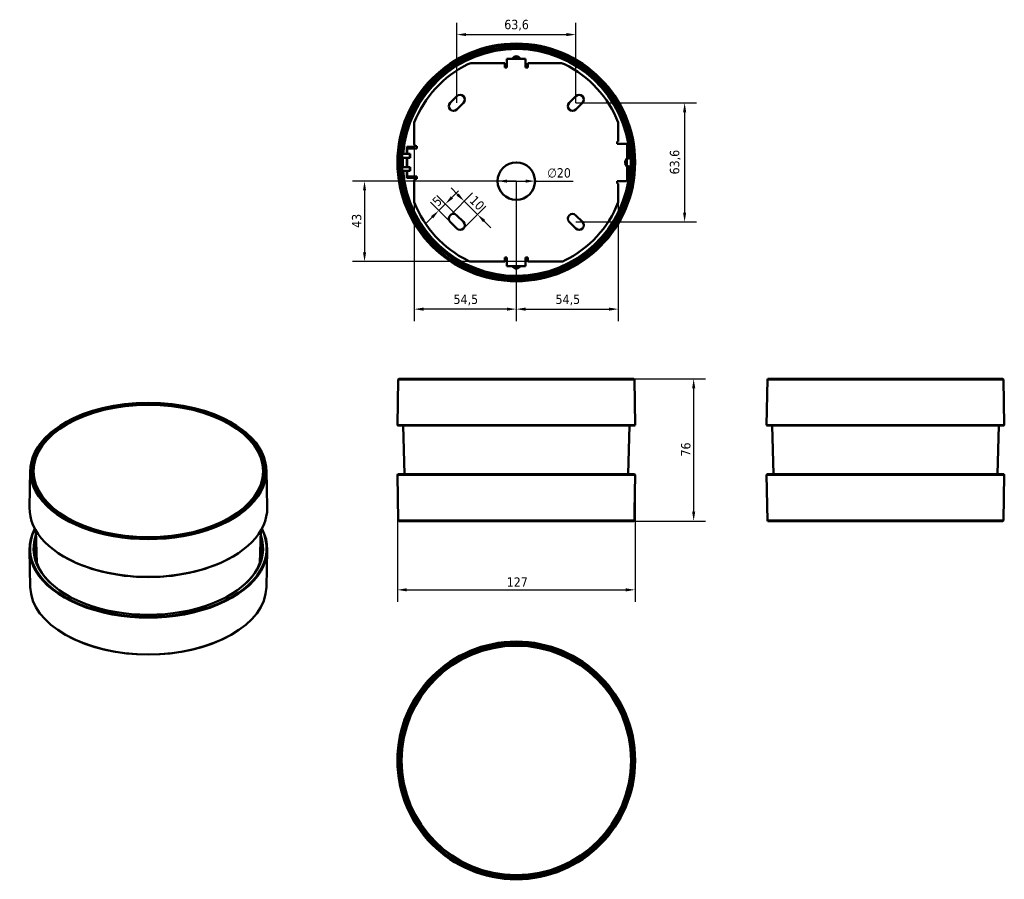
# Model space of a CAD drawing. Header units: millimetres. Extents: x 34 to 560, y 99 to 558.
import ezdxf

# ---------------------------------------------------------------- set-up
doc = ezdxf.new("R2010")
doc.units = ezdxf.units.MM
doc.header["$LTSCALE"] = 2
doc.layers.add('Quota (ISO)', color=7, linetype='Continuous', lineweight=25)
doc.layers.add('Visibile (ISO)', color=7, linetype='Continuous', lineweight=50)
doc.styles.add('Testo nota (ISO)', font='tahoma.ttf')
doc.dimstyles.new('PENTA', dxfattribs={"dimscale": 2, "dimtxt": 2.5, "dimasz": 2.5, "dimexe": 3.175, "dimexo": 0, "dimgap": 0.762, "dimtad": 1, "dimrnd": 1e-08, "dimtxsty": 'Testo nota (ISO)', "dimcen": 0.09, "dimdle": 10, "dimclrd": 256, "dimclre": 256, "dimclrt": 256, "dimazin": 2, "dimtfac": 0.8, "dimtmove": 0, "dimatfit": 3, "dimfxl": 1, "dimtolj": 1, "dimlwd": -1, "dimlwe": -1, "dimarcsym": 0})

# ---------------------------------------------------------------- blocks, each defined once
blk = doc.blocks.new('*D6')
at = {"layer": 'Defpoints', "color": 0, "transparency": 16777216}
for p in [(236.09, 314.99), (363.08, 314.99), (363.08, 253.57)]:
    blk.add_point(p, dxfattribs=at)
at = {"layer": 'Quota (ISO)', "transparency": 16777216}
for p, q in [((236.09, 314.99), (236.09, 247.22)), ((363.08, 314.99), (363.08, 247.22)), ((241.09, 253.57), (358.08, 253.57))]:
    blk.add_line(p, q, dxfattribs=at)
for points in [[(241.09, 254.4), (241.09, 252.73), (236.09, 253.57)], [(358.08, 254.4), (358.08, 252.73), (363.08, 253.57)]]:
    blk.add_solid(points, dxfattribs=at)
at = {"layer": 'Quota (ISO)', "transparency": 16777216, "insert": (294.45, 260.2), "char_height": 5, "attachment_point": 1, "style": 'Testo nota (ISO)'}
blk.add_mtext('\\A1;127', dxfattribs=at)
blk = doc.blocks.new('*D7')
at = {"layer": 'Defpoints', "color": 0, "transparency": 16777216}
for p in [(362.34, 366.29), (362.34, 290.29), (394.34, 290.29)]:
    blk.add_point(p, dxfattribs=at)
at = {"layer": 'Quota (ISO)', "transparency": 16777216}
for p, q in [((362.34, 366.29), (400.69, 366.29)), ((394.34, 361.29), (394.34, 295.29)), ((362.34, 290.29), (400.69, 290.29))]:
    blk.add_line(p, q, dxfattribs=at)
for points in [[(393.51, 361.29), (395.18, 361.29), (394.34, 366.29)], [(393.51, 295.29), (395.18, 295.29), (394.34, 290.29)]]:
    blk.add_solid(points, dxfattribs=at)
at = {"layer": 'Quota (ISO)', "transparency": 16777216, "insert": (387.62, 324.81), "char_height": 5, "attachment_point": 1, "rotation": 90, "style": 'Testo nota (ISO)'}
blk.add_mtext('\\A1;76', dxfattribs=at)
blk = doc.blocks.new('*D8')
at = {"layer": 'Defpoints', "color": 0, "transparency": 16777216}
for p in [(331.4, 550.22), (267.76, 513.75), (331.4, 513.75)]:
    blk.add_point(p, dxfattribs=at)
at = {"layer": 'Quota (ISO)', "transparency": 16777216}
for p, q in [((267.76, 513.75), (267.76, 556.57)), ((331.4, 513.75), (331.4, 556.57)), ((272.76, 550.22), (326.4, 550.22))]:
    blk.add_line(p, q, dxfattribs=at)
for points in [[(272.76, 551.05), (272.76, 549.39), (267.76, 550.22)], [(326.4, 551.05), (326.4, 549.39), (331.4, 550.22)]]:
    blk.add_solid(points, dxfattribs=at)
at = {"layer": 'Quota (ISO)', "transparency": 16777216, "insert": (293.16, 558.09), "char_height": 5, "attachment_point": 1, "style": 'Testo nota (ISO)'}
blk.add_mtext('\\A1;63,6', dxfattribs=at)
blk = doc.blocks.new('*D9')
at = {"layer": 'Defpoints', "color": 0, "transparency": 16777216}
for p in [(331.4, 513.75), (331.4, 450.11), (389.51, 450.11)]:
    blk.add_point(p, dxfattribs=at)
at = {"layer": 'Quota (ISO)', "transparency": 16777216}
for p, q in [((331.4, 513.75), (395.86, 513.75)), ((389.51, 508.75), (389.51, 455.11)), ((331.4, 450.11), (395.86, 450.11))]:
    blk.add_line(p, q, dxfattribs=at)
for points in [[(388.67, 508.75), (390.34, 508.75), (389.51, 513.75)], [(388.67, 455.11), (390.34, 455.11), (389.51, 450.11)]]:
    blk.add_solid(points, dxfattribs=at)
at = {"layer": 'Quota (ISO)', "transparency": 16777216, "insert": (381.64, 475.51), "char_height": 5, "attachment_point": 1, "rotation": 90, "style": 'Testo nota (ISO)'}
blk.add_mtext('\\A1;63,6', dxfattribs=at)
blk = doc.blocks.new('*D10')
at = {"layer": 'Defpoints', "color": 0, "transparency": 16777216}
for p in [(261.69, 459.72), (267.76, 453.65), (264.23, 450.11)]:
    blk.add_point(p, dxfattribs=at)
at = {"layer": 'Quota (ISO)', "transparency": 16777216}
for p, q in [((267.76, 453.65), (257.2, 464.21)), ((265.23, 463.25), (268.76, 466.79)), ((264.23, 450.11), (253.66, 460.67)), ((258.15, 456.18), (261.69, 459.72)), ((254.62, 452.65), (251.08, 449.11))]:
    blk.add_line(p, q, dxfattribs=at)
for points in [[(264.64, 463.84), (265.81, 462.66), (261.69, 459.72)], [(254.03, 453.24), (255.21, 452.06), (258.15, 456.18)]]:
    blk.add_solid(points, dxfattribs=at)
at = {"layer": 'Quota (ISO)', "transparency": 16777216, "insert": (254.18, 461.58), "char_height": 5, "attachment_point": 1, "rotation": 45, "style": 'Testo nota (ISO)'}
blk.add_mtext('\\A1;5', dxfattribs=at)
blk = doc.blocks.new('*D11')
at = {"layer": 'Defpoints', "color": 0, "transparency": 16777216}
for p in [(264.23, 453.65), (278.85, 454.13), (271.3, 446.58)]:
    blk.add_point(p, dxfattribs=at)
at = {"layer": 'Quota (ISO)', "transparency": 16777216}
for p, q in [((268.24, 464.74), (264.71, 468.27)), ((264.23, 453.65), (276.27, 465.69)), ((271.3, 446.58), (283.34, 458.62)), ((271.78, 461.2), (278.85, 454.13)), ((282.39, 450.59), (285.92, 447.06))]:
    blk.add_line(p, q, dxfattribs=at)
for points in [[(268.83, 465.33), (267.66, 464.15), (271.78, 461.2)], [(282.98, 451.18), (281.8, 450.01), (278.85, 454.13)]]:
    blk.add_solid(points, dxfattribs=at)
at = {"layer": 'Quota (ISO)', "transparency": 16777216, "insert": (277.79, 464.71), "char_height": 5, "attachment_point": 1, "rotation": 315, "style": 'Testo nota (ISO)'}
blk.add_mtext('\\A1;10', dxfattribs=at)
blk = doc.blocks.new('*D12')
at = {"layer": 'Defpoints', "color": 0, "transparency": 16777216}
for p in [(289.58, 471.93), (309.58, 471.93)]:
    blk.add_point(p, dxfattribs=at)
at = {"layer": 'Quota (ISO)', "transparency": 16777216}
for p, q in [((294.58, 471.93), (304.58, 471.93)), ((309.58, 471.93), (330.01, 471.93))]:
    blk.add_line(p, q, dxfattribs=at)
for points in [[(294.58, 472.76), (294.58, 471.1), (289.58, 471.93)], [(304.58, 472.76), (304.58, 471.1), (309.58, 471.93)]]:
    blk.add_solid(points, dxfattribs=at)
at = {"layer": 'Quota (ISO)', "transparency": 16777216, "insert": (316.1, 478.84), "char_height": 5, "attachment_point": 1, "rotation": 359.9999, "style": 'Testo nota (ISO)'}
blk.add_mtext('\\A1;∅20', dxfattribs=at)
blk = doc.blocks.new('*D13')
at = {"layer": 'Defpoints', "color": 0, "transparency": 16777216}
for p in [(299.58, 471.93), (218.51, 428.93), (305.78, 428.93)]:
    blk.add_point(p, dxfattribs=at)
at = {"layer": 'Quota (ISO)', "transparency": 16777216}
for p, q in [((299.58, 471.93), (212.16, 471.93)), ((218.51, 466.93), (218.51, 433.93)), ((305.78, 428.93), (212.16, 428.93))]:
    blk.add_line(p, q, dxfattribs=at)
for points in [[(217.68, 466.93), (219.34, 466.93), (218.51, 471.93)], [(217.68, 433.93), (219.34, 433.93), (218.51, 428.93)]]:
    blk.add_solid(points, dxfattribs=at)
at = {"layer": 'Quota (ISO)', "transparency": 16777216, "insert": (211.78, 446.94), "char_height": 5, "attachment_point": 1, "rotation": 90, "style": 'Testo nota (ISO)'}
blk.add_mtext('\\A1;43', dxfattribs=at)
blk = doc.blocks.new('*D14')
at = {"layer": 'Defpoints', "color": 0, "transparency": 16777216}
for p in [(245.08, 491.63), (299.58, 471.93), (245.08, 403.54)]:
    blk.add_point(p, dxfattribs=at)
at = {"layer": 'Quota (ISO)', "transparency": 16777216}
for p, q in [((245.08, 491.63), (245.08, 397.19)), ((299.58, 471.93), (299.58, 397.19)), ((294.58, 403.54), (250.08, 403.54))]:
    blk.add_line(p, q, dxfattribs=at)
for points in [[(250.08, 404.37), (250.08, 402.7), (245.08, 403.54)], [(294.58, 404.37), (294.58, 402.7), (299.58, 403.54)]]:
    blk.add_solid(points, dxfattribs=at)
at = {"layer": 'Quota (ISO)', "transparency": 16777216, "insert": (266.05, 411.3), "char_height": 5, "attachment_point": 1, "style": 'Testo nota (ISO)'}
blk.add_mtext('\\A1;54,5', dxfattribs=at)
blk = doc.blocks.new('*D15')
at = {"layer": 'Defpoints', "color": 0, "transparency": 16777216}
for p in [(299.58, 471.93), (354.08, 460.67), (354.08, 403.54)]:
    blk.add_point(p, dxfattribs=at)
at = {"layer": 'Quota (ISO)', "transparency": 16777216}
for p, q in [((299.58, 471.93), (299.58, 397.19)), ((354.08, 460.67), (354.08, 397.19)), ((304.58, 403.54), (349.08, 403.54))]:
    blk.add_line(p, q, dxfattribs=at)
for points in [[(304.58, 404.37), (304.58, 402.7), (299.58, 403.54)], [(349.08, 404.37), (349.08, 402.7), (354.08, 403.54)]]:
    blk.add_solid(points, dxfattribs=at)
at = {"layer": 'Quota (ISO)', "transparency": 16777216, "insert": (320.55, 411.3), "char_height": 5, "attachment_point": 1, "style": 'Testo nota (ISO)'}
blk.add_mtext('\\A1;54,5', dxfattribs=at)

msp = doc.modelspace()

# ---------------------------------------------------------------- linework, layer by layer
at = {"layer": 'Visibile (ISO)'}
for p, q in [((294.5805, 537.3249), (294.5805, 535.5055)), ((304.5805, 537.3249), (294.5805, 537.3249)), ((304.5805, 535.5055), (304.5805, 537.3249)), ((293.3805, 534.9308), (275.9532, 534.9308)), ((293.3805, 532.6503), (293.3805, 534.9308)), ((294.5805, 532.6503), (293.3805, 532.6503)), ((294.5805, 533.2503), (294.5805, 535.5055)), ((294.5805, 533.2503), (294.5805, 532.6503)), ((304.5805, 535.5055), (304.5805, 533.2503)), ((304.5805, 532.6503), (304.5805, 533.2503)), ((305.7805, 532.6503), (304.5805, 532.6503)), ((323.2079, 534.9308), (305.7805, 534.9308)), ((305.7805, 534.9308), (305.7805, 532.6503)), ((264.2252, 513.7506), (267.7607, 517.2861)), ((327.8648, 513.7506), (331.4003, 517.2861)), ((271.2963, 513.7506), (267.7607, 510.215)), ((334.9359, 513.7506), (331.4003, 510.215)), ((245.0805, 503.1911), (245.0805, 491.6308)), ((354.0805, 493.1308), (354.0805, 503.1911)), ((241.0218, 490.2308), (241.0218, 486.4308)), ((244.6218, 490.2308), (241.0218, 490.2308)), ((241.0218, 490.2308), (241.3009, 489.9517)), ((241.3009, 486.4308), (241.3009, 489.9517)), ((241.3009, 489.9517), (244.3428, 489.9517)), ((241.6751, 489.4308), (243.6655, 489.4308)), ((245.9208, 489.4308), (243.6655, 489.4308)), ((244.3428, 489.9517), (244.6218, 490.2308)), ((244.3428, 489.9517), (244.3428, 489.4308)), ((244.6218, 489.4308), (244.6218, 490.2308)), ((246.5208, 489.4308), (245.9208, 489.4308)), ((246.0805, 490.6308), (246.5208, 490.6308)), ((246.5208, 490.6308), (246.5208, 489.4308)), ((353.4805, 491.9308), (353.4805, 493.1308)), ((353.4805, 493.1308), (354.0805, 493.1308)), ((354.0805, 491.9308), (353.4805, 491.9308)), ((355.9858, 491.9308), (354.0805, 491.9308)), ((355.9858, 491.9308), (358.3507, 491.9308)), ((358.8507, 490.9308), (358.8507, 483.9308)), ((238.5507, 484.4308), (242.7477, 484.4308)), ((238.6655, 486.4308), (242.7477, 486.4308)), ((241.0218, 484.4308), (241.0218, 479.4308)), ((241.3009, 479.4308), (241.3009, 484.4308)), ((241.3331, 486.4308), (241.3331, 488.4308)), ((241.3331, 479.4308), (241.3331, 484.4308)), ((242.7477, 486.4308), (242.9451, 486.4308)), ((242.7477, 484.4308), (242.7477, 486.4308)), ((242.9451, 484.4308), (242.7477, 484.4308)), ((242.9451, 486.4308), (242.9451, 484.4308)), ((358.8507, 486.1808), (358.8828, 486.1808)), ((360.5197, 485.639), (360.5143, 485.639)), ((360.5384, 485.639), (360.5197, 485.639)), ((360.5197, 485.3338), (360.5667, 485.3338)), ((238.5507, 479.4308), (242.7477, 479.4308)), ((242.9451, 479.4308), (242.7477, 479.4308)), ((242.7477, 479.4308), (242.7477, 477.4308)), ((242.9451, 477.4308), (242.9451, 479.4308)), ((357.7655, 482.4308), (358.6315, 483.9308)), ((357.7655, 481.4308), (357.7655, 482.4308)), ((357.7655, 481.4308), (358.6315, 479.9308)), ((358.6315, 483.9308), (358.6315, 479.9308)), ((358.6315, 483.9308), (359.529, 483.9308)), ((358.6315, 479.9308), (359.529, 479.9308)), ((358.8507, 479.9308), (358.8507, 472.9308)), ((362.7655, 483.187), (362.6756, 483.3428)), ((362.7655, 480.6745), (362.6756, 480.5187)), ((362.7655, 483.187), (362.7655, 480.6745)), ((238.6655, 477.4308), (242.7477, 477.4308)), ((241.0218, 477.4308), (241.0218, 473.6308)), ((241.0218, 473.6308), (241.3009, 473.9098)), ((241.0218, 473.6308), (244.6218, 473.6308)), ((241.3009, 473.9098), (241.3009, 477.4308)), ((244.3428, 473.9098), (241.3009, 473.9098)), ((241.3331, 475.4308), (241.3331, 477.4308)), ((243.6655, 474.4308), (241.6751, 474.4308)), ((242.7477, 477.4308), (242.9451, 477.4308)), ((243.6655, 474.4308), (245.9208, 474.4308)), ((244.3428, 474.4308), (244.3428, 473.9098)), ((244.6218, 473.6308), (244.3428, 473.9098)), ((244.6218, 473.6308), (244.6218, 474.4308)), ((245.9208, 474.4308), (246.5208, 474.4308)), ((246.5208, 474.4308), (246.5208, 473.2308)), ((358.8828, 477.6808), (358.8507, 477.6808)), ((360.5143, 478.2225), (360.5197, 478.2225)), ((360.5667, 478.5278), (360.5197, 478.5278)), ((360.5197, 478.2225), (360.5384, 478.2225)), ((245.0805, 472.2308), (245.0805, 460.6705)), ((246.5208, 473.2308), (246.0805, 473.2308)), ((353.4805, 470.7308), (353.4805, 471.9308)), ((353.4805, 471.9308), (354.0805, 471.9308)), ((354.0805, 470.7308), (353.4805, 470.7308)), ((354.0805, 471.9308), (355.9858, 471.9308)), ((354.0805, 460.6705), (354.0805, 470.7308)), ((358.3507, 471.9308), (355.9858, 471.9308)), ((267.7607, 453.6465), (271.2963, 450.111)), ((331.4003, 453.6465), (334.9359, 450.111)), ((267.7607, 446.5754), (264.2252, 450.111)), ((331.4003, 446.5754), (327.8648, 450.111)), ((275.9532, 428.9308), (293.3805, 428.9308)), ((293.3805, 428.9308), (293.3805, 431.2113)), ((293.3805, 431.2113), (294.5805, 431.2113)), ((294.5805, 431.2113), (294.5805, 430.6113)), ((294.5805, 430.6113), (294.5805, 428.356)), ((294.5805, 426.5366), (294.5805, 428.356)), ((304.5805, 426.5366), (294.5805, 426.5366)), ((304.5805, 430.6113), (304.5805, 431.2113)), ((304.5805, 431.2113), (305.7805, 431.2113)), ((304.5805, 428.356), (304.5805, 430.6113)), ((304.5805, 428.356), (304.5805, 426.5366)), ((305.7805, 431.2113), (305.7805, 428.9308)), ((305.7805, 428.9308), (323.2079, 428.9308)), ((236.5117, 365.9853), (236.0858, 341.5852)), ((236.8169, 366.2853), (236.5117, 365.9853)), ((362.6494, 365.9853), (236.5117, 365.9853)), ((236.8169, 366.2853), (362.3442, 366.2853)), ((362.3442, 366.2853), (362.6494, 365.9853)), ((362.6494, 365.9853), (363.0753, 341.5852)), ((433.7392, 365.9853), (433.3133, 341.5852)), ((434.0445, 366.2853), (433.7392, 365.9853)), ((559.8769, 365.9853), (433.7392, 365.9853)), ((434.0445, 366.2853), (559.5717, 366.2853)), ((559.5717, 366.2853), (559.8769, 365.9853)), ((559.8769, 365.9853), (560.3029, 341.5852)), ((59.4187, 343.3645), (59.2068, 343.2464)), ((146.589, 343.3645), (146.801, 343.2464)), ((236.0858, 341.5852), (363.0753, 341.5852)), ((236.3805, 341.2853), (236.0858, 341.5852)), ((362.7805, 341.2853), (236.3805, 341.2853)), ((239.7745, 315.2853), (239.0936, 341.2853)), ((359.3866, 315.2853), (360.0674, 341.2853)), ((362.7805, 341.2853), (363.0753, 341.5852)), ((433.3133, 341.5852), (560.3029, 341.5852)), ((433.6081, 341.2853), (433.3133, 341.5852)), ((560.0081, 341.2853), (433.6081, 341.2853)), ((437.002, 315.2853), (436.3212, 341.2853)), ((556.6142, 315.2853), (557.295, 341.2853)), ((560.0081, 341.2853), (560.3029, 341.5852)), ((39.9398, 317.4947), (39.514, 297.5751)), ((41.7039, 316.0654), (41.7039, 317.0452)), ((164.3039, 316.0654), (164.3039, 317.0452)), ((166.068, 317.4947), (166.4938, 297.5751)), ((236.3805, 315.2853), (236.0858, 314.9853)), ((363.0753, 314.9853), (236.0858, 314.9853)), ((236.5117, 290.5852), (236.0858, 314.9853)), ((236.3805, 315.2853), (362.7805, 315.2853)), ((362.7335, 295.4063), (363.0753, 314.9853)), ((362.7805, 315.2853), (363.0753, 314.9853)), ((433.6081, 315.2853), (433.3133, 314.9853)), ((560.3029, 314.9853), (433.3133, 314.9853)), ((433.7392, 290.5852), (433.3133, 314.9853)), ((433.6081, 315.2853), (560.0081, 315.2853)), ((559.8769, 290.5852), (560.3029, 314.9853)), ((560.0081, 315.2853), (560.3029, 314.9853)), ((362.7655, 295.0415), (362.7217, 295.1173)), ((362.7655, 295.0415), (362.7655, 292.529)), ((236.5117, 290.5852), (362.6494, 290.5852)), ((236.8169, 290.2853), (236.5117, 290.5852)), ((362.3442, 290.2853), (236.8169, 290.2853)), ((362.3442, 290.2853), (362.6494, 290.5852)), ((362.6494, 290.5852), (362.677, 292.1643)), ((362.7655, 292.529), (362.6756, 292.3733)), ((433.7392, 290.5852), (559.8769, 290.5852)), ((434.0445, 290.2853), (433.7392, 290.5852)), ((559.5717, 290.2853), (434.0445, 290.2853)), ((559.5717, 290.2853), (559.8769, 290.5852)), ((43.4385, 267.8248), (42.8766, 285.3428)), ((162.5693, 267.8248), (163.1312, 285.3428)), ((39.9398, 255.0319), (39.514, 274.9515)), ((166.068, 255.0319), (166.4938, 274.9515)), ((57.5547, 271.5229), (57.3427, 271.6496)), ((148.4531, 271.5229), (148.6651, 271.6496)), ((59.4187, 229.1621), (59.2068, 229.2802)), ((146.589, 229.1621), (146.801, 229.2802))]:
    msp.add_line(p, q, dxfattribs=at)
for centre, radius in [((299.5805, 481.9308), 63.4948), ((299.5805, 481.9308), 63.0689), ((299.5805, 481.9308), 62.7636), ((299.5805, 481.9308), 61.7422), ((299.5805, 481.9308), 61.6404), ((299.5805, 481.9308), 61.616), ((299.5805, 481.9308), 61.116), ((299.5805, 471.9308), 10), ((299.5805, 162.4054), 63.4948), ((299.5805, 162.4054), 63.0689), ((299.5805, 162.4054), 62.7636), ((299.5805, 162.4054), 61.7422), ((299.5805, 162.4054), 61.6404), ((299.5805, 162.4054), 61.616), ((299.5805, 162.4054), 61.3)]:
    msp.add_circle(centre, radius, dxfattribs=at)
for centre, radius, start, end in [((299.5805, 481.9308), 60.9344, 3.552139, 175.764855), ((299.5805, 481.9308), 60.6239, 3.517334, 175.743126), ((299.5805, 536.4308), 2.2, 23.980627, 156.019373), ((299.5805, 536.4308), 2, 26.555885, 153.444115), ((299.5805, 481.9308), 56.234, 88.96861, 91.03139), ((299.5805, 481.9308), 58.5, 116.208059, 158.689388), ((275.9532, 529.9308), 5, 90, 116.208059), ((323.2079, 529.9308), 5, 63.791941, 90), ((299.5805, 481.9308), 58.5, 21.310612, 63.791941), ((269.5285, 515.5183), 2.5, 315, 135), ((333.1681, 515.5183), 2.5, 315, 135), ((265.993, 511.9828), 2.5, 135, 315), ((329.6326, 511.9828), 2.5, 135, 315), ((299.5805, 481.9308), 57.1452, 171.931295, 172.45848), ((299.5805, 481.9308), 56.234, 171.799666, 172.335558), ((246.0805, 491.6308), 1, 180, 270), ((299.5805, 481.9308), 61.0811, 175.775043, 177.654273), ((299.5805, 481.9308), 60.9344, 177.648624, 182.351376), ((299.5805, 481.9308), 60.6239, 177.636575, 182.363425), ((299.5805, 481.9308), 59.3871, 1.929935, 3.596016), ((358.8828, 485.6808), 0.5, 3.618301, 90), ((299.5805, 481.9308), 59.9207, 2.750731, 3.618301), ((299.5805, 481.9308), 59.9207, 1.912742, 2.617105), ((299.5805, 481.9308), 59.994, 1.789513, 2.539879), ((299.5805, 481.9308), 60.2993, 1.646004, 2.539879), ((299.5805, 481.9308), 61.0811, 1.624931, 3.193772), ((299.5805, 481.9308), 61.0811, 182.345727, 184.224957), ((299.5805, 481.9308), 59.3871, 356.403984, 358.070065), ((299.5805, 481.9308), 59.9207, 356.381699, 357.249269), ((299.5805, 481.9308), 59.9207, 357.382895, 358.087258), ((299.5805, 481.9308), 59.994, 357.460121, 358.210487), ((299.5805, 481.9308), 60.2993, 357.460121, 358.353996), ((299.5805, 481.9308), 61.0811, 356.806228, 358.375069), ((299.5805, 481.9308), 60.9344, 184.235145, 356.447861), ((299.5805, 481.9308), 60.6239, 184.256874, 356.482666), ((299.5805, 481.9308), 57.1452, 187.54152, 188.068705), ((299.5805, 481.9308), 56.234, 187.664442, 188.200334), ((358.8828, 478.1808), 0.5, 270, 356.381699), ((246.0805, 472.2308), 1, 90, 180), ((299.5805, 481.9308), 58.5, 201.310612, 243.791941), ((299.5805, 481.9308), 58.5, 296.208059, 338.689388), ((265.993, 451.8787), 2.5, 45, 225), ((329.6326, 451.8787), 2.5, 45, 225), ((269.5285, 448.3432), 2.5, 225, 45), ((333.1681, 448.3432), 2.5, 225, 45), ((275.9532, 433.9308), 5, 243.791941, 270), ((299.5805, 427.4308), 2.2, 203.980627, 336.019373), ((299.5805, 427.4308), 2, 206.555885, 333.444115), ((323.2079, 433.9308), 5, 270, 296.208059), ((299.5805, 481.9308), 56.234, 268.96861, 271.03139)]:
    msp.add_arc(centre, radius, start, end, dxfattribs=at)
for centre, major_axis, ratio, start_param, end_param in [((241.6751, 488.4308), (0, 1), 0.34202014, 0, 1.57079633), ((358.3507, 490.9308), (0, 1), 0.5, 4.71238898, 6.28318531), ((299.5805, 479.8282), (0, -61.27), 0.99941101, 1.66077541, 1.66577861), ((241.6751, 475.4308), (0, -1), 0.34202014, 4.71238898, 6.28318531), ((299.5805, 484.0333), (0, 61.27), 0.99941101, 4.6174067, 4.6224099), ((358.3507, 472.9308), (0, -1), 0.5, 0, 1.57079633), ((103.0039, 317.2085), (-61.6404, 0), 0.57735027, 2.33922452, 7.08555344), ((103.0039, 317.0453), (-63.0689, 0), 0.57735027, 5.480021, 10.22794227), ((103.0039, 316.0654), (-61.616, 0), 0.57735027, 6.08235554, 6.27946372), ((103.0039, 316.0654), (61.616, 0), 0.57735027, 0.00372158, 0.20082976), ((103.0039, 316.0654), (-61.3, 0), 0.57735027, 0, 0.15690206), ((103.0039, 316.0654), (61.3, 0), 0.57735027, 6.12628325, 6.28318531), ((103.0039, 297.1227), (63.4948, 0), 0.57735027, 3.12924975, 6.29552822), ((103.0039, 275.4039), (-63.4948, 0), 0.57735027, 5.98244353, 9.72551973), ((103.0039, 275.6489), (63.2, 0), 0.57735027, 2.85121845, 6.57355951), ((103.0039, 275.6489), (-61.3, 0), 0.57735027, 6.08047699, 9.62748628), ((103.0039, 275.4039), (-60.9948, 0), 0.57735027, 6.10330067, 7.08393784), ((103.0039, 275.4039), (60.9948, 0), 0.57735027, 5.48243277, 6.46306995), ((103.0039, 262.8298), (-60.726, 0), 0.57735027, 6.091947, 6.11544759), ((103.0039, 262.5849), (-60.4207, 0), 0.57735027, 6.11646733, 6.12476198), ((103.0039, 296.8778), (63.2, 0), 0.57735027, 3.90983441, 5.51494355), ((103.0039, 262.5849), (60.4207, 0), 0.57735027, 0.15842333, 0.16671798), ((103.0039, 262.8298), (60.726, 0), 0.57735027, 0.16773771, 0.19123831), ((103.0039, 255.4813), (63.0689, 0), 0.57735027, 3.15393556, 6.2708424), ((103.0039, 255.2364), (62.7636, 0), 0.57735027, 3.94475696, 5.480021)]:
    msp.add_ellipse(centre, major_axis=major_axis, ratio=ratio, start_param=start_param, end_param=end_param, dxfattribs=at)
for centre, major_axis in [((103.0039, 317.2902), (-62.7636, 0)), ((103.0039, 317.2902), (-61.7422, 0)), ((103.0039, 317.0452), (-61.3, 0))]:
    msp.add_ellipse(centre, major_axis=major_axis, ratio=0.57735027, dxfattribs=at)
for points, knots in [([(359.8927, 485.5509), (359.8363, 485.5142), (359.7815, 485.4707), (359.6545, 485.3457), (359.5901, 485.2588), (359.5104, 485.1051), (359.4867, 485.0452), (359.4538, 484.9349), (359.4452, 484.8899), (359.4378, 484.8442), (359.4362, 484.8321), (359.4341, 484.8167), (359.4335, 484.8119), (359.4329, 484.8077), (359.4327, 484.8068), (359.4325, 484.806), (359.4324, 484.8058), (359.4324, 484.8057), (359.4323, 484.8057), (359.4323, 484.8058), (359.4322, 484.806), (359.4322, 484.8063), (359.4322, 484.8063), (359.4322, 484.8064)], [-0.262188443, -0.262188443, -0.262188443, -0.262188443, -0.23686278, -0.23686278, -0.199285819, -0.199285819, -0.1761185, -0.1761185, -0.154723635, -0.154723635, -0.144478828, -0.144478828, -0.137095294, -0.137095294, -0.133720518, -0.133720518, -0.132083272, -0.132083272, -0.130765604, -0.130765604, -0.129241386, -0.129241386, -0.12881751, -0.12881751, -0.12881751, -0.12881751]), ([(359.4322, 484.8064), (359.4328, 484.7934), (359.4335, 484.7799), (359.435, 484.7485), (359.4359, 484.7291), (359.4371, 484.7018), (359.4375, 484.6945), (359.438, 484.6837), (359.4381, 484.6804), (359.4384, 484.6752), (359.4385, 484.6735), (359.4386, 484.6702), (359.4387, 484.6685), (359.4388, 484.6668)], [0.0918473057, 0.0918473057, 0.0918473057, 0.0918473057, 0.1182937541, 0.1182937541, 0.1516735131, 0.1516735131, 0.1620387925, 0.1620387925, 0.1657273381, 0.1657273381, 0.1672886, 0.1672886, 0.1687448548, 0.1687448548, 0.1687448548, 0.1687448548]), ([(360.5143, 485.639), (360.4027, 485.639), (360.2912, 485.6202), (360.094, 485.5516), (360.0069, 485.5062), (359.8793, 485.4139), (359.8334, 485.374), (359.7915, 485.3301), (359.7224, 485.2578), (359.6644, 485.1753), (359.5442, 484.9348), (359.5079, 484.7642), (359.5154, 484.5948)], [-0.161361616, -0.161361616, -0.161361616, -0.161361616, -0.128057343, -0.128057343, -0.099070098, -0.099070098, -0.08095307, -0.08095307, -0.08095307, -0.051149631, -0.051149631, -0.000535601, -0.000535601, -0.000535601, -0.000535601]), ([(359.5154, 484.5948), (359.5154, 484.5939), (359.5155, 484.593), (359.5156, 484.5912), (359.5156, 484.5903), (359.5156, 484.5894)], [-0.000535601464, -0.000535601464, -0.000535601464, -0.000535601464, -0.000267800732, -0.000267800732, 0, 0, 0, 0]), ([(359.8204, 484.6067), (359.8158, 484.7247), (359.8416, 484.8432), (359.9255, 485.0101), (359.9658, 485.0673), (360.0138, 485.1175), (360.043, 485.148), (360.0748, 485.1758), (360.1633, 485.24), (360.2238, 485.2717), (360.3607, 485.3199), (360.4382, 485.3333), (360.5159, 485.3338)], [0.000535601, 0.000535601, 0.000535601, 0.000535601, 0.051149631, 0.051149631, 0.08095307, 0.08095307, 0.08095307, 0.099070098, 0.099070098, 0.128057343, 0.128057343, 0.161361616, 0.161361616, 0.161361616, 0.161361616]), ([(359.8206, 484.6029), (359.8205, 484.6035), (359.8205, 484.6042), (359.8205, 484.6054), (359.8204, 484.606), (359.8204, 484.6067)], [0, 0, 0, 0, 0.000267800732, 0.000267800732, 0.000535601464, 0.000535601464, 0.000535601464, 0.000535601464]), ([(359.8927, 485.5509), (359.9284, 485.5741), (359.9657, 485.595), (360.0324, 485.6271), (360.0611, 485.6393), (360.0902, 485.6501)], [0.1043416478, 0.1043416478, 0.1043416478, 0.1043416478, 0.117179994, 0.117179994, 0.1265325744, 0.1265325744, 0.1265325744, 0.1265325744]), ([(360.3978, 485.7061), (360.3102, 485.7037), (360.2228, 485.6901), (360.1219, 485.6606), (360.106, 485.6556), (360.0902, 485.6501)], [-0.1225761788, -0.1225761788, -0.1225761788, -0.1225761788, -0.0863083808, -0.0863083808, -0.0795068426, -0.0795068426, -0.0795068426, -0.0795068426]), ([(360.5159, 485.3338), (360.5165, 485.3338), (360.5172, 485.3338), (360.5185, 485.3338), (360.5191, 485.3338), (360.5197, 485.3338)], [0.161361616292, 0.161361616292, 0.161361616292, 0.161361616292, 0.161633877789, 0.161633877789, 0.161906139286, 0.161906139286, 0.161906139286, 0.161906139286]), ([(359.4388, 479.1947), (359.4387, 479.1924), (359.4385, 479.1902), (359.4383, 479.1852), (359.4382, 479.1825), (359.4379, 479.1757), (359.4377, 479.1717), (359.4372, 479.1599), (359.4368, 479.1524), (359.4352, 479.118), (359.4341, 479.0939), (359.4329, 479.0697), (359.4326, 479.0624), (359.4322, 479.0551)], [0, 0, 0, 0, 0.0006935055, 0.0006935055, 0.0016128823, 0.0016128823, 0.0033638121, 0.0033638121, 0.0079375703, 0.0079375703, 0.0284552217, 0.0284552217, 0.0376384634, 0.0376384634, 0.0376384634, 0.0376384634]), ([(359.4322, 479.0551), (359.4322, 479.0553), (359.4322, 479.0555), (359.4323, 479.0557), (359.4323, 479.0558), (359.4324, 479.0559), (359.4324, 479.0558), (359.4325, 479.0556), (359.4326, 479.0553), (359.4329, 479.0537), (359.4332, 479.0515), (359.4344, 479.0432), (359.4355, 479.0338), (359.4403, 479.0015), (359.4441, 478.9779), (359.4594, 478.9064), (359.4756, 478.8459), (359.5407, 478.6877), (359.5937, 478.5976), (359.7111, 478.4564), (359.7686, 478.4012), (359.8521, 478.3381), (359.8723, 478.324), (359.8927, 478.3107)], [-0.2333562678, -0.2333562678, -0.2333562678, -0.2333562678, -0.232848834, -0.232848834, -0.2321540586, -0.2321540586, -0.2314366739, -0.2314366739, -0.2303488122, -0.2303488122, -0.2273622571, -0.2273622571, -0.2211476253, -0.2211476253, -0.2134326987, -0.2134326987, -0.2005066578, -0.2005066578, -0.1829825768, -0.1829825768, -0.1702130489, -0.1702130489, -0.1662687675, -0.1662687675, -0.1662687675, -0.1662687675]), ([(359.5154, 479.2668), (359.5104, 479.1553), (359.5243, 479.043), (359.5841, 478.843), (359.6256, 478.7539), (359.7121, 478.6224), (359.75, 478.5748), (359.792, 478.5309), (359.8611, 478.4587), (359.9409, 478.3972), (360.1759, 478.2664), (360.3447, 478.2225), (360.5143, 478.2225)], [-0.161370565, -0.161370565, -0.161370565, -0.161370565, -0.128057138, -0.128057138, -0.099070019, -0.099070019, -0.080953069, -0.080953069, -0.080953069, -0.05114963, -0.05114963, -0.000544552, -0.000544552, -0.000544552, -0.000544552]), ([(359.5156, 479.2722), (359.5156, 479.2713), (359.5156, 479.2704), (359.5155, 479.2686), (359.5154, 479.2677), (359.5154, 479.2668)], [-0.161906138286, -0.161906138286, -0.161906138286, -0.161906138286, -0.161638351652, -0.161638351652, -0.161370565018, -0.161370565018, -0.161370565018, -0.161370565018]), ([(360.5159, 478.5278), (360.3978, 478.5284), (360.2806, 478.5594), (360.1176, 478.6506), (360.0622, 478.6935), (360.0142, 478.7436), (359.985, 478.7741), (359.9587, 478.8071), (359.8984, 478.8984), (359.8694, 478.9603), (359.8274, 479.0992), (359.8174, 479.1772), (359.8204, 479.2549)], [0.000544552, 0.000544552, 0.000544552, 0.000544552, 0.05114963, 0.05114963, 0.080953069, 0.080953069, 0.080953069, 0.099070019, 0.099070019, 0.128057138, 0.128057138, 0.161370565, 0.161370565, 0.161370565, 0.161370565]), ([(359.8204, 479.2549), (359.8204, 479.2555), (359.8205, 479.2561), (359.8205, 479.2574), (359.8205, 479.258), (359.8206, 479.2586)], [0.161370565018, 0.161370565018, 0.161370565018, 0.161370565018, 0.161638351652, 0.161638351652, 0.161906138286, 0.161906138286, 0.161906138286, 0.161906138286]), ([(362.706, 480.5719), (362.7034, 480.5181), (362.7008, 480.4711), (362.6929, 480.3503), (362.688, 480.3097), (362.6809, 480.3099), (362.6782, 480.3506), (362.6751, 480.5161), (362.6747, 480.6409), (362.6749, 480.9287), (362.6755, 481.111), (362.6766, 481.5102), (362.677, 481.7273), (362.677, 482.1343), (362.6766, 482.3513), (362.6755, 482.7506), (362.6749, 482.9328), (362.6747, 483.2207), (362.6751, 483.3454), (362.6782, 483.5109), (362.6809, 483.5517), (362.6844, 483.5518)], [0.399479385, 0.399479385, 0.399479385, 0.399479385, 0.427643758, 0.427643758, 0.488740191, 0.488740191, 0.549784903, 0.549784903, 0.610829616, 0.610829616, 0.671873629, 0.671873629, 0.732917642, 0.732917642, 0.793961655, 0.793961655, 0.855005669, 0.855005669, 0.916050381, 0.916050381, 0.977095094, 0.977095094, 0.977095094, 0.977095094]), ([(362.6844, 483.5518), (362.688, 483.5519), (362.6929, 483.5113), (362.7008, 483.3905), (362.7034, 483.3434), (362.706, 483.2897)], [0, 0, 0, 0, 0.0610964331, 0.0610964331, 0.0892608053, 0.0892608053, 0.0892608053, 0.0892608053]), ([(360.0902, 478.2115), (360.0794, 478.2155), (360.0686, 478.2197), (360.0001, 478.2478), (359.9448, 478.2768), (359.8927, 478.3107)], [0.0355906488, 0.0355906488, 0.0355906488, 0.0355906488, 0.0390695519, 0.0390695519, 0.0578020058, 0.0578020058, 0.0578020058, 0.0578020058]), ([(360.5197, 478.5278), (360.5191, 478.5278), (360.5185, 478.5278), (360.5172, 478.5278), (360.5165, 478.5278), (360.5159, 478.5278)], [0, 0, 0, 0, 0.000272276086, 0.000272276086, 0.000544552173, 0.000544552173, 0.000544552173, 0.000544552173]), ([(362.6844, 293.7845), (362.688, 293.9882), (362.6929, 294.2053), (362.7038, 294.6049), (362.7097, 294.7872), (362.72, 295.0752), (362.7249, 295.2), (362.7318, 295.3656), (362.7335, 295.4063), (362.7335, 295.4063)], [0, 0, 0, 0, 0.061096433, 0.061096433, 0.122192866, 0.122192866, 0.183281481, 0.183281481, 0.244370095, 0.244370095, 0.244370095, 0.244370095]), ([(362.677, 292.1643), (362.677, 292.1643), (362.6766, 292.2049), (362.6755, 292.3703), (362.6749, 292.495), (362.6747, 292.7827), (362.6751, 292.9649), (362.6782, 293.3641), (362.6809, 293.5811), (362.6844, 293.7845)], [0.732917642, 0.732917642, 0.732917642, 0.732917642, 0.793961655, 0.793961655, 0.855005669, 0.855005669, 0.916050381, 0.916050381, 0.977095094, 0.977095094, 0.977095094, 0.977095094])]:
    msp.add_open_spline(points, degree=3, knots=knots, dxfattribs=at)
for points in [[(360.3978, 485.7061), (360.4284, 485.692), (360.4589, 485.6775), (360.4895, 485.6627)], [(360.0902, 478.2115), (360.1902, 478.1768), (360.294, 478.1583), (360.3978, 478.1555)], [(360.4895, 478.1988), (360.4589, 478.184), (360.4284, 478.1696), (360.3978, 478.1555)]]:
    msp.add_open_spline(points, degree=3, dxfattribs=at)
for points, weights in [([(360.4895, 485.6627), (360.5139, 485.6509), (360.5384, 485.639)], [1.00000029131, 1.00000024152, 1.00000007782]), ([(360.5384, 478.2225), (360.5139, 478.2107), (360.4895, 478.1988)], [1.00000007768, 1.00000024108, 1.00000029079])]:
    msp.add_rational_spline(points, weights, degree=2, dxfattribs=at)

# ---------------------------------------------------------------- dimensions: what is measured, and where the dimension line sits
at = {"layer": 'Quota (ISO)'}
for base, p1, p2, angle, override, picture, middle in [((331.4003, 550.2191), (267.7607, 513.7506), (331.4003, 513.7506), 180, {"dimgap": 0.762, "dimdec": 1, "dimtol": 0, "dimlim": 0, "dimtp": 0, "dimtm": 0, "dimtdec": 1, "dimtofl": 0, "dimatfit": 1}, '*D8', (299.5805, 550.2191)), ((389.5065, 450.111), (331.4003, 513.7506), (331.4003, 450.111), 90, {"dimgap": 0.762, "dimdec": 1, "dimtol": 0, "dimlim": 0, "dimtp": 0, "dimtm": 0, "dimtdec": 1, "dimtofl": 0, "dimatfit": 1}, '*D9', (389.5065, 481.9308)), ((245.0805, 403.5371), (299.5805, 471.9308), (245.0805, 491.6308), 180, {"dimgap": 0.762, "dimdec": 2, "dimtol": 0, "dimlim": 0, "dimtp": 0, "dimtm": 0, "dimtdec": 2, "dimtofl": 0, "dimatfit": 1}, '*D14', (272.3305, 403.5371)), ((218.5101, 428.9308), (299.5805, 471.9308), (305.7805, 428.9308), 270, {"dimgap": 0.762, "dimdec": 1, "dimtol": 0, "dimlim": 0, "dimtp": 0, "dimtm": 0, "dimtdec": 1, "dimtofl": 0, "dimatfit": 1}, '*D13', (218.5101, 450.4308)), ((278.8509, 454.1301), (264.2252, 453.6465), (271.2963, 446.5754), 135, {"dimgap": 0.762, "dimdec": 2, "dimtol": 0, "dimlim": 0, "dimtp": 0, "dimtm": 0, "dimtdec": 2, "dimtofl": 1, "dimatfit": 1}, '*D11', (275.3154, 457.6656)), ((354.0805, 403.5371), (299.5805, 471.9308), (354.0805, 460.6705), 180, {"dimgap": 0.762, "dimdec": 2, "dimtol": 0, "dimlim": 0, "dimtp": 0, "dimtm": 0, "dimtdec": 2, "dimtofl": 0, "dimatfit": 1}, '*D15', (326.8305, 403.5371)), ((261.6896, 459.7177), (264.2252, 450.111), (267.7607, 453.6465), 45, {"dimgap": 0.762, "dimdec": 2, "dimtol": 0, "dimlim": 0, "dimtp": 0, "dimtm": 0, "dimtdec": 2, "dimtofl": 1, "dimatfit": 1}, '*D10', (259.9218, 457.9499)), ((394.3442, 290.2853), (362.3442, 366.2853), (362.3442, 290.2853), 90, {"dimgap": 0.762, "dimdec": 0, "dimtol": 0, "dimlim": 0, "dimtp": 0, "dimtm": 0, "dimtdec": 0, "dimtofl": 0, "dimatfit": 1}, '*D7', (394.3442, 328.2853)), ((363.0753, 253.5681), (236.0858, 314.9853), (363.0753, 314.9853), 180, {"dimgap": 0.762, "dimdec": 0, "dimtol": 0, "dimlim": 0, "dimtp": 0, "dimtm": 0, "dimtdec": 0, "dimtofl": 0, "dimatfit": 1}, '*D6', (299.5805, 253.5681))]:
    dim = msp.add_linear_dim(base=base, p1=p1, p2=p2, angle=angle, dimstyle='PENTA', override=override, dxfattribs=at)
    dim.commit()
    dim.dimension.update_dxf_attribs({"geometry": picture, "text_midpoint": middle, "dimtype": 160})
dim = msp.add_diameter_dim_2p(p1=(289.5805, 471.9308), p2=(309.5805, 471.9308), dimstyle='PENTA', override={"dimgap": 0.762, "dimdec": 2, "dimlfac": 1, "dimtol": 0, "dimlim": 0, "dimtp": 0, "dimtm": 0, "dimtdec": 2, "dimatfit": 2}, dxfattribs=at)
dim.commit()
dim.dimension.update_dxf_attribs({"geometry": '*D12', "text_midpoint": (322.2944, 471.9308), "dimtype": 163})

doc.saveas('drawing.dxf')
